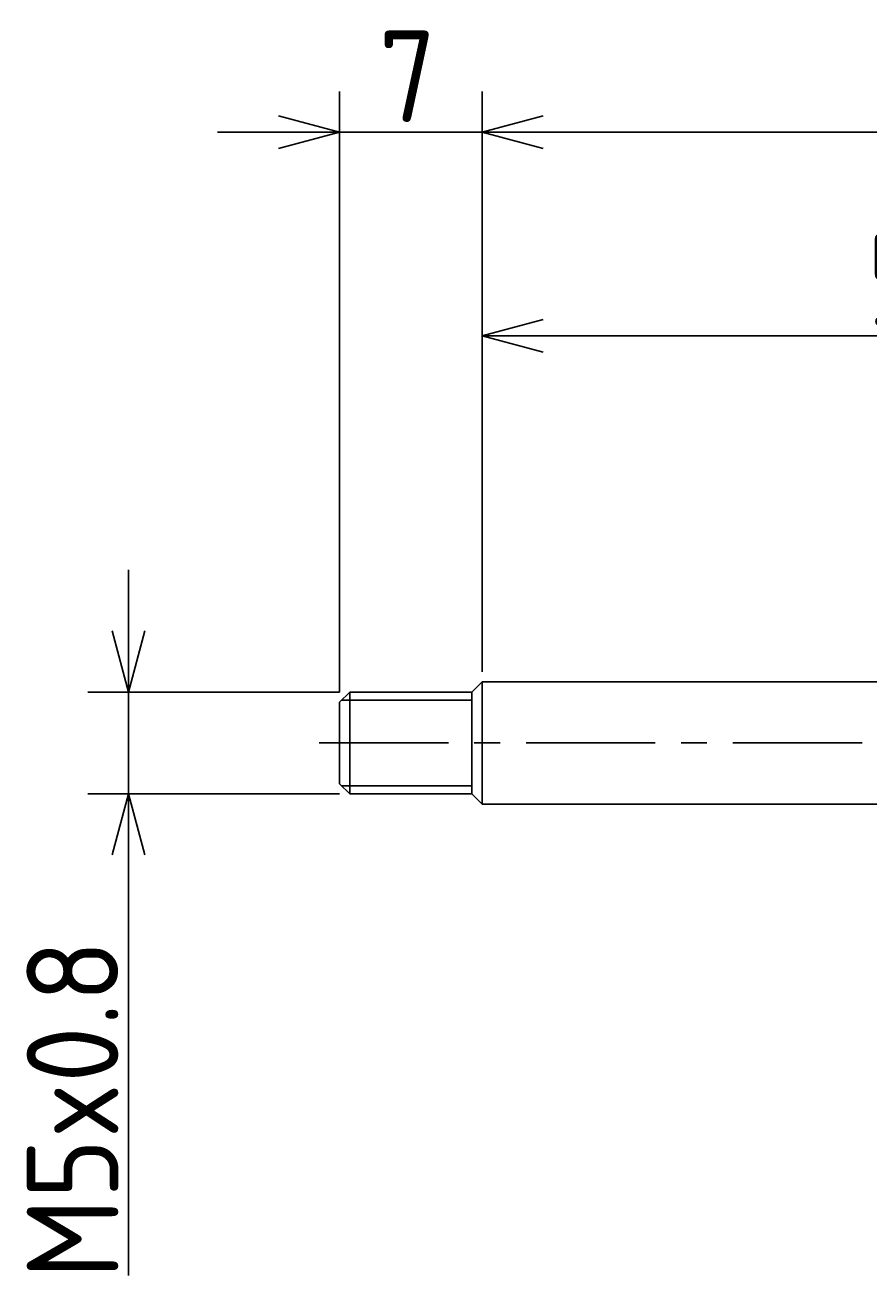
# Model space of a CAD drawing. Extents: x 85 to 262, y 149 to 210.
# Tile 1 of 3: x 85 to 126, y 149 to 210. Entities that reach past the tile are written whole.
import ezdxf

# ---------------------------------------------------------------- set-up
doc = ezdxf.new("R2010")
doc.units = 0
doc.header["$LTSCALE"] = 0.2
doc.linetypes.add('CENTER', pattern=[50.8, 31.75, -6.35, 6.35, -6.35])
doc.layers.get('0').update_dxf_attribs({"linetype": 'CONTINUOUS'})
doc.layers.get('DEFPOINTS').update_dxf_attribs({"linetype": 'CONTINUOUS'})
for name, color, linetype in [('18-0-CON', 3, 'CONTINUOUS'), ('18-2-CEN', 1, 'CENTER'), ('35-0-CON', 7, 'CONTINUOUS')]:
    doc.layers.add(name, color=color, linetype=linetype)
doc.styles.add('DIMENSION', font='isocp.shx', dxfattribs={"bigfont": 'bigfont.shx'})
doc.dimstyles.get("Standard").update_dxf_attribs({"dimtxt": 0.18, "dimasz": 0.18, "dimexe": 0.18, "dimexo": 0.0625, "dimgap": 0.09, "dimtad": 0, "dimtih": 1, "dimtoh": 1, "dimzin": 0, "dimcen": 0.09, "dimazin": 3, "dimtfac": 1, "dimtofl": 0, "dimtmove": 0, "dimatfit": 3})

# ---------------------------------------------------------------- blocks, each defined once
blk = doc.blocks.new('_OPEN30')
at = {"color": 0, "linetype": 'BYBLOCK'}
for p, q in [((-1, 0.268), (0, 0)), ((0, 0), (-1, -0.268)), ((0, 0), (-1, 0))]:
    blk.add_line(p, q, dxfattribs=at)
blk = doc.blocks.new('*U25')
at = {"layer": '18-0-CON', "color": 161, "style": 'DIMENSION'}
blk.add_text('50st', height=4.5, dxfattribs=at).set_placement((126.288, 195.5))
blk = doc.blocks.new('*D24')
at = {"layer": '18-0-CON', "color": 161}
for p, q in [((107.369, 178.5), (107.369, 197)), ((157.369, 182.5), (157.369, 197)), ((154.369, 195), (110.369, 195))]:
    blk.add_line(p, q, dxfattribs=at)
at = {"layer": 'DEFPOINTS', "color": 0}
for p in [(107.369, 195), (157.369, 182), (107.369, 178)]:
    blk.add_point(p, dxfattribs=at)
at = {"layer": '18-0-CON'}
blk.add_blockref('*U25', (0, 0), dxfattribs=at)
at = {"layer": '18-0-CON', "color": 161, "xscale": 3.00000000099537, "yscale": 3.00000000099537, "zscale": 3.00000000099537, "rotation": 180}
blk.add_blockref('_OPEN30', (107.369, 195), dxfattribs=at)
at = {"layer": '18-0-CON', "color": 161, "xscale": 3.00000000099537, "yscale": 3.00000000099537, "zscale": 3.00000000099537}
blk.add_blockref('_OPEN30', (157.369, 195), dxfattribs=at)
blk = doc.blocks.new('*U27')
at = {"layer": '18-0-CON', "color": 161, "style": 'DIMENSION'}
blk.add_text('7', height=4.5, dxfattribs=at).set_placement((102.294, 205.5))
blk = doc.blocks.new('*D26')
at = {"layer": '18-0-CON', "color": 161}
for p, q in [((100.369, 177.5), (100.369, 207)), ((107.369, 178.5), (107.369, 207)), ((97.369, 205), (94.369, 205)), ((107.369, 205), (100.369, 205)), ((110.369, 205), (113.369, 205))]:
    blk.add_line(p, q, dxfattribs=at)
at = {"layer": 'DEFPOINTS', "color": 0}
for p in [(100.369, 205), (107.369, 178), (100.369, 177)]:
    blk.add_point(p, dxfattribs=at)
at = {"layer": '18-0-CON'}
blk.add_blockref('*U27', (0, 0), dxfattribs=at)
at = {"layer": '18-0-CON', "color": 161, "xscale": 3.00000000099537, "yscale": 3.00000000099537, "zscale": 3.00000000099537}
blk.add_blockref('_OPEN30', (100.369, 205), dxfattribs=at)
at = {"layer": '18-0-CON', "color": 161, "xscale": 3.00000000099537, "yscale": 3.00000000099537, "zscale": 3.00000000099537, "rotation": 180}
blk.add_blockref('_OPEN30', (107.369, 205), dxfattribs=at)
blk = doc.blocks.new('*U29')
at = {"layer": '18-0-CON', "color": 161, "style": 'DIMENSION'}
for s, height, p in [('134', 4.5, (167.762, 205.5)), ('±2', 2.7, (176.762, 207.3))]:
    blk.add_text(s, height=height, dxfattribs=at).set_placement(p)
blk = doc.blocks.new('*D28')
at = {"layer": '18-0-CON', "color": 161}
for p, q in [((107.369, 178.5), (107.369, 207)), ((241.369, 182.8), (241.369, 207)), ((110.369, 205), (238.369, 205))]:
    blk.add_line(p, q, dxfattribs=at)
at = {"layer": 'DEFPOINTS', "color": 0}
for p in [(241.369, 205), (241.369, 182.3), (107.369, 178)]:
    blk.add_point(p, dxfattribs=at)
at = {"layer": '18-0-CON'}
blk.add_blockref('*U29', (0, 0), dxfattribs=at)
at = {"layer": '18-0-CON', "color": 161, "xscale": 3.00000000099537, "yscale": 3.00000000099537, "zscale": 3.00000000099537, "rotation": 180}
blk.add_blockref('_OPEN30', (107.369, 205), dxfattribs=at)
at = {"layer": '18-0-CON', "color": 161, "xscale": 3.00000000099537, "yscale": 3.00000000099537, "zscale": 3.00000000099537}
blk.add_blockref('_OPEN30', (241.369, 205), dxfattribs=at)
blk = doc.blocks.new('*U38')
at = {"layer": '18-0-CON', "color": 161, "style": 'DIMENSION'}
blk.add_text('M5x0.8', height=4.5, rotation=90, dxfattribs=at).set_placement((89.5, 148.675))
blk = doc.blocks.new('*D37')
at = {"layer": '18-0-CON', "color": 161}
for p, q in [((90, 180.5), (90, 183.5)), ((100.369, 177.5), (88, 177.5)), ((90, 177.5), (90, 172.5)), ((100.369, 172.5), (88, 172.5)), ((90, 169.5), (90, 148.85))]:
    blk.add_line(p, q, dxfattribs=at)
at = {"layer": 'DEFPOINTS', "color": 0}
for p in [(100.869, 177.5), (90, 172.5), (100.869, 172.5)]:
    blk.add_point(p, dxfattribs=at)
at = {"layer": '18-0-CON', "color": 161, "xscale": 3.00000000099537, "yscale": 3.00000000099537, "zscale": 3.00000000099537}
for p, rotation in [((90, 177.5), 270), ((90, 172.5), 90)]:
    blk.add_blockref('_OPEN30', p, dxfattribs=dict(at, rotation=rotation))
at = {"layer": '18-0-CON'}
blk.add_blockref('*U38', (0, 0), dxfattribs=at)

msp = doc.modelspace()

# ---------------------------------------------------------------- linework, layer by layer
at = {"layer": '18-0-CON'}
for p, q in [((100.469, 177.1), (106.869, 177.1)), ((100.469, 172.9), (106.869, 172.9))]:
    msp.add_line(p, q, dxfattribs=at)
at = {"layer": '18-2-CEN'}
msp.add_line((99.369, 175), (249.159, 175), dxfattribs=at)
at = {"layer": '35-0-CON'}
for p, q in [((107.369, 178), (106.869, 177.5)), ((107.369, 175), (107.369, 178)), ((107.369, 178), (157.369, 178)), ((100.869, 177.5), (100.369, 177)), ((100.869, 177.5), (106.869, 177.5)), ((100.869, 177.5), (100.869, 175)), ((106.869, 177.5), (106.869, 175)), ((100.369, 175), (100.369, 177)), ((100.369, 175), (100.369, 173)), ((100.869, 172.5), (100.869, 175)), ((106.869, 172.5), (106.869, 175)), ((107.369, 175), (107.369, 172)), ((100.869, 172.5), (100.369, 173)), ((100.869, 172.5), (106.869, 172.5)), ((107.369, 172), (106.869, 172.5)), ((107.369, 172), (157.369, 172))]:
    msp.add_line(p, q, dxfattribs=at)

# ---------------------------------------------------------------- dimensions: what is measured, and where the dimension line sits
at = {"layer": '18-0-CON'}
for base, p1, p2, override, picture, middle in [((241.369, 205), (107.369, 178), (241.369, 182.3), {"dimscale": 1, "dimgap": 0.5, "dimtol": 1, "dimlim": 0, "dimtp": 2, "dimtm": 2, "dimtolj": 2}, '*D28', (174.369, 207.75)), ((100.369, 205), (107.369, 178), (100.369, 177), {"dimscale": 1}, '*D26', (103.869, 207.75)), ((107.369, 195), (157.369, 182), (107.369, 178), {"dimscale": 1, "dimpost": 'st'}, '*D24', (132.369, 197.75))]:
    dim = msp.add_linear_dim(base=base, p1=p1, p2=p2, dimstyle='Standard', override=override, dxfattribs=at)
    dim.commit()
    dim.dimension.update_dxf_attribs({"geometry": picture, "text_midpoint": middle})
dim = msp.add_linear_dim(base=(90, 172.5), p1=(100.869, 177.5), p2=(100.869, 172.5), angle=90, dimstyle='Standard', override={"dimscale": 1, "dimpost": 'M<>x0.8'}, dxfattribs=at)
dim.commit()
dim.dimension.update_dxf_attribs({"geometry": '*D37', "text_midpoint": (87.25, 157.675)})

doc.saveas('drawing.dxf')
